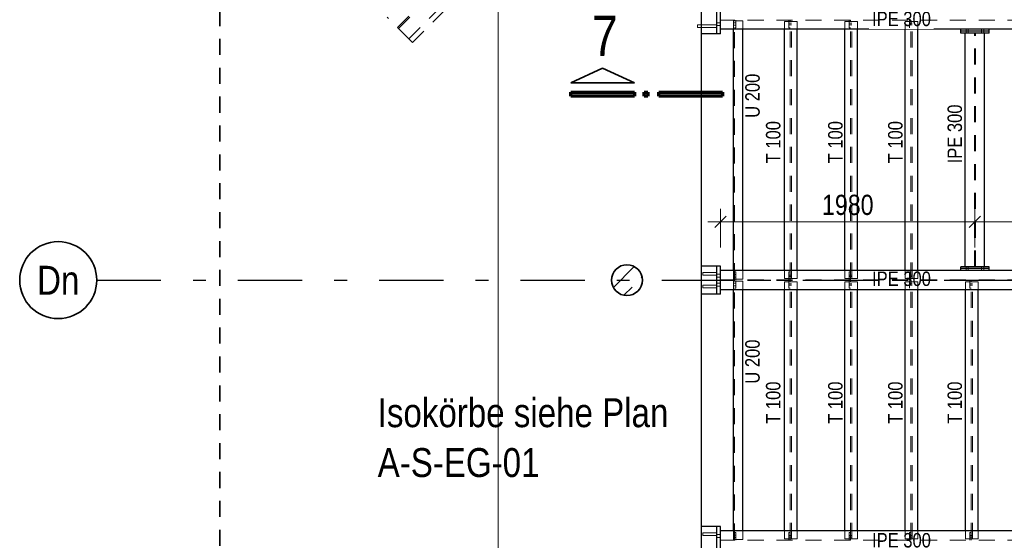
# Model space of a CAD drawing. Header units: millimetres. Extents: x -39 to 84, y 0 to 66.
# Tile 21 of 92: x -25.95 to -18.28, y 28.61 to 32.67. Entities that reach past the tile are written whole.
import ezdxf
from ezdxf.enums import TextEntityAlignment as Align

# ---------------------------------------------------------------- set-up
doc = ezdxf.new("R2010")
doc.units = ezdxf.units.MM
doc.linetypes.add('DASHDOTX2', pattern=[2, 1, -0.5, 0, -0.5])
doc.linetypes.add('HIDDEN', pattern=[0.375, 0.25, -0.125])
for name, color, linetype, lineweight in [('2D-NovaObj-A_Wanddurchbruch', 7, 'Continuous', 20), ('Achsen', 7, 'Continuous', 20), ('Schraffuren', 7, 'Continuous', 20)]:
    doc.layers.add(name, color=color, linetype=linetype, lineweight=lineweight)
doc.styles.add('Arial Narrow', font='ARIALN.TTF')
doc.dimstyles.new('Arch_Strakon_dimstyle', dxfattribs={"dimtxt": 15.75, "dimasz": 1, "dimexe": 1.25, "dimexo": 0.0625, "dimgap": 1, "dimtad": 0, "dimdec": 5, "dimzin": 12, "dimdsep": 46, "dimtxsty": 'Arial Narrow', "dimblk": 'Arrowhead_Tick', "dimsah": 1, "dimcen": 0, "dimse1": 1, "dimse2": 1, "dimclrd": 6, "dimclrt": 2, "dimazin": 0, "dimtfac": 1, "dimtdec": 4, "dimtmove": 0, "dimatfit": 3, "dimldrblk": 'NONE', "dimfxl": 1, "dimtvp": 1, "dimtolj": 1, "dimtzin": 0, "dimlwd": 13, "dimarcsym": 2})

# ---------------------------------------------------------------- blocks, each defined once
blk = doc.blocks.new('Arrowhead_Tick')
at = {"color": 0, "linetype": 'Continuous', "lineweight": -2}
for p, q in [((0, 20), (0, -10)), ((-1, 0), (0, 0)), ((10, 0), (0, 0))]:
    blk.add_line(p, q, dxfattribs=at)
at = {"color": 2, "linetype": 'Continuous', "lineweight": 35}
blk.add_line((4.42, 4.42), (-4.42, -4.42), dxfattribs=at)
blk = doc.blocks.new('*D82')
at = {"layer": '2D-NovaObj-A_Wanddurchbruch', "color": 6, "linetype": 'Continuous', "lineweight": 13}
blk.add_line((-20.4774, 31.0911), (-18.5174, 31.0911), dxfattribs=at)
at = {"layer": 'Defpoints', "color": 0}
for p in [(-18.5074, 32.7559), (-20.4874, 32.5559), (-18.5074, 31.0911)]:
    blk.add_point(p, dxfattribs=at)
at = {"layer": '2D-NovaObj-A_Wanddurchbruch', "color": 6, "lineweight": 13, "xscale": 0.01, "yscale": 0.01, "zscale": 0.01}
blk.add_blockref('Arrowhead_Tick', (-18.5074, 31.0911), dxfattribs=at)
at = {"layer": '2D-NovaObj-A_Wanddurchbruch', "color": 6, "lineweight": 13, "xscale": 0.01, "yscale": 0.01, "zscale": 0.01, "rotation": 180}
blk.add_blockref('Arrowhead_Tick', (-20.4874, 31.0911), dxfattribs=at)
at = {"layer": '2D-NovaObj-A_Wanddurchbruch', "color": 2, "lineweight": 35, "insert": (-19.4974, 31.2215), "char_height": 0.1575, "attachment_point": 5, "style": 'Arial Narrow'}
blk.add_mtext('\\A1;1980', dxfattribs=at)
blk = doc.blocks.new('_None')
blk = doc.blocks.new('*D83')
at = {"layer": '2D-NovaObj-A_Wanddurchbruch', "color": 6, "linetype": 'Continuous', "lineweight": 13}
blk.add_line((-18.4974, 31.0911), (-16.6074, 31.0911), dxfattribs=at)
at = {"layer": 'Defpoints', "color": 0}
for p in [(-16.5974, 32.8707), (-18.5074, 32.7559), (-16.5974, 31.0911)]:
    blk.add_point(p, dxfattribs=at)
at = {"layer": '2D-NovaObj-A_Wanddurchbruch', "color": 6, "lineweight": 13, "xscale": 0.01, "yscale": 0.01, "zscale": 0.01}
blk.add_blockref('Arrowhead_Tick', (-16.5974, 31.0911), dxfattribs=at)
at = {"layer": '2D-NovaObj-A_Wanddurchbruch', "color": 6, "lineweight": 13, "xscale": 0.01, "yscale": 0.01, "zscale": 0.01, "rotation": 180}
blk.add_blockref('Arrowhead_Tick', (-18.5074, 31.0911), dxfattribs=at)
at = {"layer": '2D-NovaObj-A_Wanddurchbruch', "color": 2, "lineweight": 35, "insert": (-17.5524, 31.2215), "char_height": 0.1575, "attachment_point": 5, "style": 'Arial Narrow'}
blk.add_mtext('\\A1;1910', dxfattribs=at)

msp = doc.modelspace()

# ---------------------------------------------------------------- hatches: boundary and pattern name
at = {"layer": 'Schraffuren', "lineweight": 13}
h = msp.add_hatch(dxfattribs=at)
h.set_pattern_fill('bB', color=6, scale=0.01, angle=45, style=0, pattern_type=2)
h.set_pattern_definition([(45, (0, 0), (-0.1414214, 0.1414214), [0.15, -0.1]), (45, (-0.07071, 0.07071), (-0.1414214, 0.1414214), [])])
h.paths.add_polyline_path([(-21.0970078, 30.6358939), (-21.0970476, 30.6389836), (-21.0971669, 30.6420713), (-21.0973657, 30.6451549), (-21.0976438, 30.6482324), (-21.0980011, 30.6513017), (-21.0984373, 30.6543607), (-21.098952, 30.6574076), (-21.0995451, 30.6604401), (-21.1002161, 30.6634564), (-21.1009645, 30.6664544), (-21.1017898, 30.6694321), (-21.1026916, 30.6723877), (-21.1036691, 30.675319), (-21.1047218, 30.6782241), (-21.1058489, 30.6811012), (-21.1070498, 30.6839483), (-21.1083235, 30.6867636), (-21.1096694, 30.6895451), (-21.1110863, 30.6922911), (-21.1125736, 30.6949996), (-21.11413, 30.697669), (-21.1157547, 30.7002974), (-21.1174466, 30.7028831), (-21.1192044, 30.7054244), (-21.1210271, 30.7079196), (-21.1229134, 30.710367), (-21.1248621, 30.7127651), (-21.126872, 30.7151121), (-21.1289416, 30.7174067), (-21.1310695, 30.7196472), (-21.1332545, 30.7218321), (-21.135495, 30.7239601), (-21.1377895, 30.7260297), (-21.1401366, 30.7280395), (-21.1425347, 30.7299882), (-21.1449821, 30.7318746), (-21.1474773, 30.7336973), (-21.1500186, 30.7354551), (-21.1526043, 30.7371469), (-21.1552327, 30.7387716), (-21.157902, 30.7403281), (-21.1606106, 30.7418153), (-21.1633565, 30.7432323), (-21.1661381, 30.7445781), (-21.1689533, 30.7458519), (-21.1718005, 30.7470527), (-21.1746776, 30.7481799), (-21.1775827, 30.7492326), (-21.180514, 30.7502101), (-21.1834695, 30.7511119), (-21.1864473, 30.7519372), (-21.1894453, 30.7526856), (-21.1924616, 30.7533566), (-21.1954941, 30.7539496), (-21.1985409, 30.7544644), (-21.2016, 30.7549006), (-21.2046693, 30.7552579), (-21.2077467, 30.755536), (-21.2108304, 30.7557348), (-21.2139181, 30.7558541), (-21.2170078, 30.7558939), (-21.2200976, 30.7558541), (-21.2231853, 30.7557348), (-21.2262689, 30.755536), (-21.2293463, 30.7552579), (-21.2324156, 30.7549006), (-21.2354747, 30.7544644), (-21.2385215, 30.7539496), (-21.2415541, 30.7533566), (-21.2445703, 30.7526856), (-21.2475683, 30.7519372), (-21.2505461, 30.7511119), (-21.2535016, 30.7502101), (-21.2564329, 30.7492326), (-21.2593381, 30.7481799), (-21.2622152, 30.7470527), (-21.2650623, 30.7458519), (-21.2678775, 30.7445781), (-21.2706591, 30.7432323), (-21.273405, 30.7418153), (-21.2761136, 30.7403281), (-21.2787829, 30.7387716), (-21.2814113, 30.7371469), (-21.283997, 30.7354551), (-21.2865383, 30.7336973), (-21.2890335, 30.7318746), (-21.2914809, 30.7299882), (-21.293879, 30.7280395), (-21.2962261, 30.7260297), (-21.2985206, 30.7239601), (-21.3007611, 30.7218321), (-21.3029461, 30.7196472), (-21.305074, 30.7174067), (-21.3071436, 30.7151121), (-21.3091535, 30.7127651), (-21.3111022, 30.710367), (-21.3129885, 30.7079196), (-21.3148112, 30.7054244), (-21.316569, 30.7028831), (-21.3182609, 30.7002974), (-21.3198856, 30.697669), (-21.321442, 30.6949996), (-21.3229293, 30.6922911), (-21.3243463, 30.6895451), (-21.3256921, 30.6867636), (-21.3269658, 30.6839483), (-21.3281667, 30.6811012), (-21.3292938, 30.6782241), (-21.3303465, 30.675319), (-21.331324, 30.6723877), (-21.3322258, 30.6694321), (-21.3330511, 30.6664544), (-21.3337995, 30.6634564), (-21.3344705, 30.6604401), (-21.3350636, 30.6574076), (-21.3355784, 30.6543607), (-21.3360145, 30.6513017), (-21.3363718, 30.6482324), (-21.3366499, 30.6451549), (-21.3368487, 30.6420713), (-21.336968, 30.6389836), (-21.3370078, 30.6358939), (-21.336968, 30.6328041), (-21.3368487, 30.6297164), (-21.3366499, 30.6266328), (-21.3363718, 30.6235554), (-21.3360145, 30.6204861), (-21.3355784, 30.617427), (-21.3350636, 30.6143802), (-21.3344705, 30.6113476), (-21.3337995, 30.6083313), (-21.3330511, 30.6053333), (-21.3322258, 30.6023556), (-21.331324, 30.5994001), (-21.3303465, 30.5964688), (-21.3292938, 30.5935636), (-21.3281667, 30.5906865), (-21.3269658, 30.5878394), (-21.3256921, 30.5850241), (-21.3243463, 30.5822426), (-21.3229293, 30.5794967), (-21.321442, 30.5767881), (-21.3198856, 30.5741187), (-21.3182609, 30.5714903), (-21.316569, 30.5689046), (-21.3148112, 30.5663633), (-21.3129885, 30.5638682), (-21.3111022, 30.5614207), (-21.3091535, 30.5590227), (-21.3071436, 30.5566756), (-21.305074, 30.5543811), (-21.3029461, 30.5521406), (-21.3007611, 30.5499556), (-21.2985206, 30.5478276), (-21.2962261, 30.545758), (-21.293879, 30.5437482), (-21.2914809, 30.5417995), (-21.2890335, 30.5399132), (-21.2865383, 30.5380905), (-21.283997, 30.5363326), (-21.2814113, 30.5346408), (-21.2787829, 30.5330161), (-21.2761136, 30.5314596), (-21.273405, 30.5299724), (-21.2706591, 30.5285554), (-21.2678775, 30.5272096), (-21.2650623, 30.5259358), (-21.2622152, 30.524735), (-21.2593381, 30.5236079), (-21.2564329, 30.5225552), (-21.2535016, 30.5215776), (-21.2505461, 30.5206759), (-21.2475683, 30.5198505), (-21.2445703, 30.5191021), (-21.2415541, 30.5184312), (-21.2385215, 30.5178381), (-21.2354747, 30.5173233), (-21.2324156, 30.5168872), (-21.2293463, 30.5165299), (-21.2262689, 30.5162518), (-21.2231853, 30.516053), (-21.2200976, 30.5159337), (-21.2170078, 30.5158939), (-21.2139181, 30.5159337), (-21.2108304, 30.516053), (-21.2077467, 30.5162518), (-21.2046693, 30.5165299), (-21.2016, 30.5168872), (-21.1985409, 30.5173233), (-21.1954941, 30.5178381), (-21.1924616, 30.5184312), (-21.1894453, 30.5191021), (-21.1864473, 30.5198505), (-21.1834695, 30.5206759), (-21.180514, 30.5215776), (-21.1775827, 30.5225552), (-21.1746776, 30.5236079), (-21.1718005, 30.524735), (-21.1689533, 30.5259358), (-21.1661381, 30.5272096), (-21.1633565, 30.5285554), (-21.1606106, 30.5299724), (-21.157902, 30.5314596), (-21.1552327, 30.5330161), (-21.1526043, 30.5346408), (-21.1500186, 30.5363326), (-21.1474773, 30.5380905), (-21.1449821, 30.5399132), (-21.1425347, 30.5417995), (-21.1401366, 30.5437482), (-21.1377895, 30.545758), (-21.135495, 30.5478276), (-21.1332545, 30.5499556), (-21.1310695, 30.5521406), (-21.1289416, 30.5543811), (-21.126872, 30.5566756), (-21.1248621, 30.5590227), (-21.1229134, 30.5614207), (-21.1210271, 30.5638682), (-21.1192044, 30.5663633), (-21.1174466, 30.5689046), (-21.1157547, 30.5714903), (-21.11413, 30.5741187), (-21.1125736, 30.5767881), (-21.1110863, 30.5794967), (-21.1096694, 30.5822426), (-21.1083235, 30.5850241), (-21.1070498, 30.5878394), (-21.1058489, 30.5906865), (-21.1047218, 30.5935636), (-21.1036691, 30.5964688), (-21.1026916, 30.5994001), (-21.1017898, 30.6023556), (-21.1009645, 30.6053333), (-21.1002161, 30.6083313), (-21.0995451, 30.6113476), (-21.098952, 30.6143802), (-21.0984373, 30.617427), (-21.0980011, 30.6204861), (-21.0976438, 30.6235554), (-21.0973657, 30.6266328), (-21.0971669, 30.6297164), (-21.0970476, 30.6328041)])

# ---------------------------------------------------------------- linework, layer by layer
at = {"color": 2, "linetype": 'HIDDEN', "lineweight": 35, "ltscale": 0.5}
msp.add_line((-24.3870486, 23.6159084), (-24.3870486, 37.1707536), dxfattribs=at)
at = {"color": 6, "linetype": 'HIDDEN', "lineweight": 13, "ltscale": 0.5}
for p, q in [((-20.5170713, 32.5558999), (-20.5170713, 32.7758999)), ((-22.9158964, 32.5162457), (-23.085602, 32.6859514)), ((-20.6670991, 32.6048643), (-20.667099, 32.6056596)), ((-20.6670976, 32.625069), (-20.6670975, 32.6258643)), ((-20.667092, 32.6079323), (-20.6670919, 32.6113365)), ((-20.6670918, 32.6193921), (-20.6670918, 32.6227963)), ((-20.667091, 32.6193729), (-20.667091, 32.6227816)), ((-20.667091, 32.6153539), (-20.667091, 32.6193729)), ((-20.667091, 32.6113365), (-20.667091, 32.6153539)), ((-20.667091, 32.6079471), (-20.667091, 32.6113365)), ((-20.6370713, 32.6048642), (-20.6670909, 32.6048643)), ((-20.6370713, 32.6258642), (-20.6670908, 32.6258643)), ((-20.6670908, 32.6079323), (-20.6670908, 32.6056596)), ((-20.6670903, 32.625069), (-20.6670904, 32.6227963)), ((-20.6670887, 32.6250611), (-20.6670887, 32.6227816)), ((-20.6670885, 32.6079471), (-20.6670884, 32.6056676)), ((-20.6670841, 32.6258643), (-20.667084, 32.6250611)), ((-20.6670828, 32.6056676), (-20.6670827, 32.6048643)), ((-20.5170713, 32.6258636), (-20.6370713, 32.6258642)), ((-20.5170713, 32.6048636), (-20.6370713, 32.6048642)), ((-20.4873713, 32.6423999), (-20.5173713, 32.6424001)), ((-20.4873713, 32.6423999), (-20.5173713, 32.6424001)), ((-20.4873713, 32.6193999), (-20.5173713, 32.6194001)), ((-20.4873713, 32.6193999), (-20.5173713, 32.6194001)), ((-20.3885657, 32.5908999), (-20.3885657, 32.6573499)), ((-20.3135649, 32.6573499), (-20.3885649, 32.6573499)), ((-20.3800649, 32.6418499), (-20.3885649, 32.6418499)), ((-20.3800649, 32.6228499), (-20.3885649, 32.6228499)), ((-20.3800657, 32.6573499), (-20.3800657, 32.6623499)), ((-20.3800657, 30.6444499), (-20.3800657, 32.6573499)), ((-20.3700657, 32.6023499), (-20.3800657, 32.6023499)), ((-20.3700657, 32.6418499), (-20.3800649, 32.6418499)), ((-20.3700657, 32.6228499), (-20.3800649, 32.6228499)), ((-20.3700657, 32.6023499), (-20.3700657, 32.6623499)), ((-20.3135657, 32.5908999), (-20.3135657, 32.6573499)), ((-19.9910657, 32.5908999), (-19.9910657, 32.6523499)), ((-19.8910657, 32.6523499), (-19.9910657, 32.6523499)), ((-19.9565657, 32.6023499), (-19.9565657, 32.6623499)), ((-19.9465657, 32.6383257), (-19.9565657, 32.6383257)), ((-19.9465657, 32.6258609), (-19.9565657, 32.625861)), ((-19.9465657, 32.6023499), (-19.9565657, 32.6023499)), ((-19.9465657, 32.6523499), (-19.9465657, 32.6623499)), ((-19.9465657, 30.6494499), (-19.9465657, 32.6523499)), ((-19.9355657, 32.6383258), (-19.9465657, 32.6383257)), ((-19.9355657, 32.6258609), (-19.9465657, 32.6258609)), ((-19.9355657, 30.6494499), (-19.9355657, 32.6523499)), ((-19.8910657, 32.5908999), (-19.8910657, 32.6523499)), ((-19.5210657, 32.5908999), (-19.5210657, 32.6523499)), ((-19.4210657, 32.6523499), (-19.5210657, 32.6523499)), ((-19.4865657, 32.6023499), (-19.4865657, 32.6623499)), ((-19.4765657, 32.6383279), (-19.4865657, 32.6383279)), ((-19.4765657, 32.6258587), (-19.4865657, 32.6258588)), ((-19.4765657, 32.6023499), (-19.4865657, 32.6023499)), ((-19.4765657, 32.6523499), (-19.4765657, 32.6623499)), ((-19.4765657, 30.6494499), (-19.4765657, 32.6523499)), ((-19.4655657, 32.638328), (-19.4765657, 32.6383279)), ((-19.4655657, 32.6258587), (-19.4765657, 32.6258587)), ((-19.4655657, 30.6494499), (-19.4655657, 32.6523499)), ((-19.4210657, 32.5908999), (-19.4210657, 32.6523499)), ((-19.0065657, 32.6023499), (-19.0165657, 32.6023499)), ((-18.5758713, 32.5758999), (-18.5758713, 32.5908999)), ((-18.5588713, 32.5758999), (-18.5588713, 32.5908999)), ((-18.4558713, 32.5758999), (-18.4558713, 32.5908999)), ((-18.4388713, 32.5758999), (-18.4388713, 32.5908999)), ((-22.8879122, 32.4882615), (-22.9158964, 32.5162457)), ((-18.5758713, 32.5608999), (-18.5758713, 32.5758999)), ((-18.5588713, 32.5608999), (-18.5588713, 32.5758999)), ((-18.5109213, 30.7408999), (-18.5109213, 32.5608999)), ((-18.5038213, 30.7408999), (-18.5038213, 32.5608999)), ((-18.4558713, 32.5608999), (-18.4558713, 32.5758999)), ((-18.4388713, 32.5608999), (-18.4388713, 32.5758999)), ((-20.6271346, 30.6893728), (-20.6271346, 30.6927815)), ((-20.6271346, 30.6853539), (-20.6271346, 30.6893728)), ((-20.6271345, 30.6813365), (-20.6271346, 30.6853539)), ((-20.6271345, 30.677947), (-20.6271345, 30.6813365)), ((-20.6270918, 30.6748643), (-20.6270918, 30.6756596)), ((-20.6270906, 30.6779323), (-20.6270906, 30.6813365)), ((-20.6270905, 30.6893921), (-20.6270904, 30.6927962)), ((-20.6270904, 30.695069), (-20.6270903, 30.6958643)), ((-20.5170713, 30.6748638), (-20.6270904, 30.6748643)), ((-20.5170713, 30.6958637), (-20.6270903, 30.6958643)), ((-20.6270903, 30.6958643), (-20.6270902, 30.695061)), ((-20.6270902, 30.695061), (-20.6270902, 30.6927815)), ((-20.62709, 30.677947), (-20.62709, 30.6756675)), ((-20.627089, 30.6756675), (-20.627089, 30.6748643)), ((-20.6268365, 30.6779323), (-20.6268366, 30.6756595)), ((-20.6268361, 30.695069), (-20.6268361, 30.6927962)), ((-20.4873713, 30.6823999), (-20.5173713, 30.6824001)), ((-20.4873713, 30.6823999), (-20.5173713, 30.6824001)), ((-20.5170713, 30.5258999), (-20.5170713, 30.7458999)), ((-20.3885657, 30.6444499), (-20.3885657, 30.7108999)), ((-20.3800649, 30.6789499), (-20.3885649, 30.6789499)), ((-20.3700657, 30.6994499), (-20.3800657, 30.6994499)), ((-20.3700657, 30.6789499), (-20.3800649, 30.6789499)), ((-20.3700657, 30.6394499), (-20.3700657, 30.6994499)), ((-20.3135657, 30.6444499), (-20.3135657, 30.7108999)), ((-19.9910657, 30.6494499), (-19.9910657, 30.7108999)), ((-19.9565657, 30.6394499), (-19.9565657, 30.6994499)), ((-19.9465657, 30.6994499), (-19.9565657, 30.6994499)), ((-19.9465657, 30.6754499), (-19.9565657, 30.6754499)), ((-19.9355657, 30.6754498), (-19.9465657, 30.6754499)), ((-19.8910657, 30.6494499), (-19.8910657, 30.7108999)), ((-19.5210657, 30.6494499), (-19.5210657, 30.7108999)), ((-19.4865657, 30.6394499), (-19.4865657, 30.6994499)), ((-19.4765657, 30.6994499), (-19.4865657, 30.6994499)), ((-19.4765657, 30.6754477), (-19.4865657, 30.6754477)), ((-19.4655657, 30.6754476), (-19.4765657, 30.6754477)), ((-19.4210657, 30.6494499), (-19.4210657, 30.7108999)), ((-18.5758713, 30.7258999), (-18.5758713, 30.7408999)), ((-18.5758713, 30.7108999), (-18.5758713, 30.7258999)), ((-18.5588713, 30.7258999), (-18.5588713, 30.7408999)), ((-18.5588713, 30.7108999), (-18.5588713, 30.7258999)), ((-18.4558713, 30.7258999), (-18.4558713, 30.7408999)), ((-18.4558713, 30.7108999), (-18.4558713, 30.7258999)), ((-18.4388713, 30.7258999), (-18.4388713, 30.7408999)), ((-18.4388713, 30.7108999), (-18.4388713, 30.7258999)), ((-20.6270976, 30.595069), (-20.6270975, 30.5958643)), ((-20.5170713, 30.5958638), (-20.6270908, 30.5958643)), ((-20.6270887, 30.5950611), (-20.6270887, 30.5927816)), ((-20.6270841, 30.5958643), (-20.627084, 30.5950611)), ((-20.6268386, 30.595069), (-20.6268386, 30.5927963)), ((-20.4873713, 30.6593999), (-20.5173713, 30.6594001)), ((-20.4873713, 30.6593999), (-20.5173713, 30.6594001)), ((-20.4873713, 30.6123999), (-20.5173713, 30.6124001)), ((-20.4873713, 30.6123999), (-20.5173713, 30.6124001)), ((-20.3885657, 30.5608999), (-20.3885657, 30.6273499)), ((-20.3800649, 30.6599499), (-20.3885649, 30.6599499)), ((-20.3135649, 30.6444499), (-20.3885649, 30.6444499)), ((-20.3135649, 30.6273499), (-20.3885649, 30.6273499)), ((-20.3800649, 30.6118499), (-20.3885649, 30.6118499)), ((-20.3800657, 30.6394499), (-20.3800657, 30.6444499)), ((-20.3800657, 30.6273499), (-20.3800657, 30.6323499)), ((-20.3800657, 28.6144499), (-20.3800657, 30.6273499)), ((-20.3700657, 30.6599499), (-20.3800649, 30.6599499)), ((-20.3700657, 30.6118499), (-20.3800649, 30.6118499)), ((-20.3700657, 30.5723499), (-20.3700657, 30.6323499)), ((-20.3135657, 30.5608999), (-20.3135657, 30.6273499)), ((-19.8910657, 30.6494499), (-19.9910657, 30.6494499)), ((-19.9910657, 30.5608999), (-19.9910657, 30.6223499)), ((-19.8910657, 30.6223499), (-19.9910657, 30.6223499)), ((-19.9465657, 30.6634499), (-19.9565657, 30.6634499)), ((-19.9565657, 30.5723499), (-19.9565657, 30.6323499)), ((-19.9465657, 30.6083257), (-19.9565657, 30.6083257)), ((-19.9465657, 30.5958611), (-19.9565657, 30.5958612)), ((-19.9355657, 30.6634498), (-19.9465657, 30.6634499)), ((-19.9465657, 30.6394499), (-19.9465657, 30.6494499)), ((-19.9465657, 30.6223499), (-19.9465657, 30.6323499)), ((-19.9465657, 28.6194499), (-19.9465657, 30.6223499)), ((-19.9355657, 30.6083258), (-19.9465657, 30.6083257)), ((-19.9355657, 30.5958611), (-19.9465657, 30.5958611)), ((-19.9355657, 28.6194499), (-19.9355657, 30.6223499)), ((-19.8910657, 30.5608999), (-19.8910657, 30.6223499)), ((-19.4210657, 30.6494499), (-19.5210657, 30.6494499)), ((-19.5210657, 30.5608999), (-19.5210657, 30.6223499)), ((-19.4210657, 30.6223499), (-19.5210657, 30.6223499)), ((-19.4765657, 30.6634477), (-19.4865657, 30.6634477)), ((-19.4865657, 30.5723499), (-19.4865657, 30.6323499)), ((-19.4765657, 30.6083279), (-19.4865657, 30.6083279)), ((-19.4765657, 30.5958589), (-19.4865657, 30.595859)), ((-19.4655657, 30.6634476), (-19.4765657, 30.6634477)), ((-19.4765657, 30.6394499), (-19.4765657, 30.6494499)), ((-19.4765657, 30.6223499), (-19.4765657, 30.6323499)), ((-19.4765657, 28.6194499), (-19.4765657, 30.6223499)), ((-19.4655657, 30.608328), (-19.4765657, 30.6083279)), ((-19.4655657, 30.5958589), (-19.4765657, 30.5958589)), ((-19.4655657, 28.6194499), (-19.4655657, 30.6223499)), ((-19.4210657, 30.5608999), (-19.4210657, 30.6223499)), ((-18.5810657, 30.5608999), (-18.5810657, 30.6223499)), ((-18.4810657, 30.6223499), (-18.5810657, 30.6223499)), ((-18.5465657, 30.5723499), (-18.5465657, 30.6323499)), ((-18.5365657, 30.6083323), (-18.5465657, 30.6083323)), ((-18.5365657, 30.5958545), (-18.5465657, 30.5958546)), ((-18.5365657, 30.6223499), (-18.5365657, 30.6323499)), ((-18.5365657, 28.6194499), (-18.5365657, 30.6223499)), ((-18.5255657, 30.6083324), (-18.5365657, 30.6083323)), ((-18.5255657, 30.5958545), (-18.5365657, 30.5958545)), ((-18.5255657, 28.6194499), (-18.5255657, 30.6223499)), ((-18.4810657, 30.5608999), (-18.4810657, 30.6223499)), ((-20.6271341, 30.5893729), (-20.6271342, 30.5927816)), ((-20.6271341, 30.5853539), (-20.6271341, 30.5893729)), ((-20.6271341, 30.5813365), (-20.6271341, 30.5853539)), ((-20.6271341, 30.5779471), (-20.6271341, 30.5813365)), ((-20.6270991, 30.5748643), (-20.627099, 30.5756596)), ((-20.627092, 30.5779323), (-20.6270919, 30.5813365)), ((-20.6270918, 30.5893921), (-20.6270918, 30.5927963)), ((-20.5170713, 30.5748638), (-20.6270909, 30.5748643)), ((-20.6270885, 30.5779471), (-20.6270884, 30.5756676)), ((-20.6270828, 30.5756676), (-20.6270827, 30.5748643)), ((-20.626839, 30.5779323), (-20.6268391, 30.5756596)), ((-20.4873713, 30.5893999), (-20.5173713, 30.5894001)), ((-20.4873713, 30.5893999), (-20.5173713, 30.5894001)), ((-20.3800649, 30.5928499), (-20.3885649, 30.5928499)), ((-20.3700657, 30.5723499), (-20.3800657, 30.5723499)), ((-20.3700657, 30.5928499), (-20.3800649, 30.5928499)), ((-19.9465657, 30.5723499), (-19.9565657, 30.5723499)), ((-19.4765657, 30.5723499), (-19.4865657, 30.5723499)), ((-19.0065657, 30.5723499), (-19.0165657, 30.5723499)), ((-18.5365657, 30.5723499), (-18.5465657, 30.5723499)), ((-20.5170713, 28.4958999), (-20.5170713, 28.7158999)), ((-20.3885657, 28.6144499), (-20.3885657, 28.6808999)), ((-20.3135657, 28.6144499), (-20.3135657, 28.6808999)), ((-19.9910657, 28.6194499), (-19.9910657, 28.6808999)), ((-19.8910657, 28.6194499), (-19.8910657, 28.6808999)), ((-19.5210657, 28.6194499), (-19.5210657, 28.6808999)), ((-19.4210657, 28.6194499), (-19.4210657, 28.6808999)), ((-18.5810657, 28.6194499), (-18.5810657, 28.6808999)), ((-18.4810657, 28.6194499), (-18.4810657, 28.6808999)), ((-20.6271259, 28.6593728), (-20.627126, 28.6627815)), ((-20.6271259, 28.6553539), (-20.6271259, 28.6593728)), ((-20.6271259, 28.6513365), (-20.6271259, 28.6553539)), ((-20.6271259, 28.647947), (-20.6271259, 28.6513365)), ((-20.6271184, 28.6479323), (-20.6271183, 28.6513365)), ((-20.6271182, 28.6593921), (-20.6271182, 28.6627962)), ((-20.6270918, 28.6448643), (-20.6270918, 28.6456596)), ((-20.6270904, 28.665069), (-20.6270903, 28.6658643)), ((-20.5170713, 28.6448638), (-20.6270904, 28.6448643)), ((-20.5170713, 28.6658637), (-20.6270903, 28.6658643)), ((-20.6270903, 28.6658643), (-20.6270902, 28.665061)), ((-20.627089, 28.6456675), (-20.627089, 28.6448643)), ((-20.6270591, 28.665061), (-20.6270591, 28.6627815)), ((-20.6270589, 28.647947), (-20.6270588, 28.6456675)), ((-20.6268869, 28.6479323), (-20.6268869, 28.6456595)), ((-20.6268864, 28.665069), (-20.6268865, 28.6627962)), ((-20.4873713, 28.6523999), (-20.5173713, 28.6524001)), ((-20.4873713, 28.6523999), (-20.5173713, 28.6524001)), ((-20.4873713, 28.6293999), (-20.5173713, 28.6294001)), ((-20.4873713, 28.6293999), (-20.5173713, 28.6294001)), ((-20.3800649, 28.6489499), (-20.3885649, 28.6489499)), ((-20.3800649, 28.6299499), (-20.3885649, 28.6299499)), ((-20.3135649, 28.6144499), (-20.3885649, 28.6144499)), ((-20.3700657, 28.6694499), (-20.3800657, 28.6694499)), ((-20.3800657, 28.6094499), (-20.3800657, 28.6144499)), ((-20.3700657, 28.6489499), (-20.3800649, 28.6489499)), ((-20.3700657, 28.6299499), (-20.3800649, 28.6299499)), ((-20.3700657, 28.6094499), (-20.3700657, 28.6694499)), ((-19.8910657, 28.6194499), (-19.9910657, 28.6194499)), ((-19.9565657, 28.6094499), (-19.9565657, 28.6694499)), ((-19.9465657, 28.6694499), (-19.9565657, 28.6694499)), ((-19.9465657, 28.6454499), (-19.9565657, 28.6454499)), ((-19.9465657, 28.6334499), (-19.9565657, 28.6334499)), ((-19.9355657, 28.6454498), (-19.9465657, 28.6454499)), ((-19.9355657, 28.6334498), (-19.9465657, 28.6334499)), ((-19.9465657, 28.6094499), (-19.9465657, 28.6194499)), ((-19.4210657, 28.6194499), (-19.5210657, 28.6194499)), ((-19.4865657, 28.6094499), (-19.4865657, 28.6694499)), ((-19.4765657, 28.6694499), (-19.4865657, 28.6694499)), ((-19.4765657, 28.6454477), (-19.4865657, 28.6454477)), ((-19.4765657, 28.6334477), (-19.4865657, 28.6334477)), ((-19.4655657, 28.6454476), (-19.4765657, 28.6454477)), ((-19.4655657, 28.6334476), (-19.4765657, 28.6334477)), ((-19.4765657, 28.6094499), (-19.4765657, 28.6194499)), ((-18.4810657, 28.6194499), (-18.5810657, 28.6194499)), ((-18.5465657, 28.6094499), (-18.5465657, 28.6694499)), ((-18.5365657, 28.6694499), (-18.5465657, 28.6694499)), ((-18.5365657, 28.6454433), (-18.5465657, 28.6454433)), ((-18.5365657, 28.6334433), (-18.5465657, 28.6334433)), ((-18.5255657, 28.6454432), (-18.5365657, 28.6454433)), ((-18.5255657, 28.6334432), (-18.5365657, 28.6334433)), ((-18.5365657, 28.6094499), (-18.5365657, 28.6194499))]:
    msp.add_line(p, q, dxfattribs=at)
at = {"color": 3, "linetype": 'Continuous', "lineweight": 25}
for p, q in [((-20.4873713, 32.5908999), (-20.4873713, 32.7408999)), ((-18.3973713, 32.5908999), (-18.6173713, 32.5908999)), ((-18.3973713, 32.5758999), (-18.6173713, 32.5758999)), ((-18.4323713, 32.5608999), (-18.5823713, 32.5608999)), ((-20.4873713, 30.5608999), (-20.4873713, 30.7108999)), ((-18.3973713, 30.7258999), (-18.6173713, 30.7258999)), ((-18.3973713, 30.7108999), (-18.6173713, 30.7108999)), ((-18.4323713, 30.7408999), (-18.5823713, 30.7408999)), ((-20.4873713, 28.5308999), (-20.4873713, 28.6808999))]:
    msp.add_line(p, q, dxfattribs=at)
at = {"color": 2, "linetype": 'Continuous', "lineweight": 35}
msp.add_circle((-21.2170078, 30.6358939), 0.12, dxfattribs=at)
at = {"layer": 'Achsen', "color": 3, "linetype": 'Continuous', "lineweight": 25}
for p, q in [((-20.6370713, 24.865924), (-20.6370713, 35.2759035)), ((-20.5173713, 32.5558999), (-20.5173713, 32.7758999)), ((-20.4873713, 32.5558999), (-20.4873713, 32.5908999)), ((-18.6173713, 32.5908999), (-20.4873713, 32.5908999)), ((-20.3885657, 30.7108999), (-20.3885657, 32.5908999)), ((-20.3135657, 30.7108999), (-20.3135657, 32.5908999)), ((-19.9910657, 30.7108999), (-19.9910657, 32.5908999)), ((-19.8910657, 30.7108999), (-19.8910657, 32.5908999)), ((-19.5210657, 30.7108999), (-19.5210657, 32.5908999)), ((-19.4210657, 30.7108999), (-19.4210657, 32.5908999)), ((-18.6173713, 32.5758999), (-18.6173713, 32.5908999)), ((-18.3973713, 32.5758999), (-18.3973713, 32.5908999)), ((-16.7773713, 32.5908999), (-18.3973713, 32.5908999)), ((-20.5173713, 32.5558999), (-20.6370713, 32.5558999)), ((-20.4873713, 32.5558999), (-20.5173713, 32.5558999)), ((-18.6173713, 32.5608999), (-18.6173713, 32.5758999)), ((-18.5823713, 32.5608999), (-18.6173713, 32.5608999)), ((-18.5823713, 30.7408999), (-18.5823713, 32.5608999)), ((-18.4323713, 30.7408999), (-18.4323713, 32.5608999)), ((-18.3973713, 32.5608999), (-18.4323713, 32.5608999)), ((-18.3973713, 32.5608999), (-18.3973713, 32.5758999)), ((-20.5173713, 30.7458999), (-20.6370713, 30.7458999)), ((-20.5173713, 30.5258999), (-20.5173713, 30.7458999)), ((-20.4873713, 30.7458999), (-20.5173713, 30.7458999)), ((-20.4873713, 30.7108999), (-20.4873713, 30.7458999)), ((-18.6173713, 30.7258999), (-18.6173713, 30.7408999)), ((-18.5823713, 30.7408999), (-18.6173713, 30.7408999)), ((-18.6173713, 30.7108999), (-18.6173713, 30.7258999)), ((-18.3973713, 30.7408999), (-18.4323713, 30.7408999)), ((-18.3973713, 30.7258999), (-18.3973713, 30.7408999)), ((-18.3973713, 30.7108999), (-18.3973713, 30.7258999)), ((-16.7773713, 30.7108999), (-18.3973713, 30.7108999)), ((-20.5173713, 30.5258999), (-20.6370713, 30.5258999)), ((-20.4873713, 30.5258999), (-20.5173713, 30.5258999)), ((-20.4873713, 30.5258999), (-20.4873713, 30.5608999)), ((-16.7773713, 30.5608999), (-20.4873713, 30.5608999)), ((-20.3885657, 28.6808999), (-20.3885657, 30.5608999)), ((-20.3135657, 28.6808999), (-20.3135657, 30.5608999)), ((-19.9910657, 28.6808999), (-19.9910657, 30.5608999)), ((-19.8910657, 28.6808999), (-19.8910657, 30.5608999)), ((-19.5210657, 28.6808999), (-19.5210657, 30.5608999)), ((-19.4210657, 28.6808999), (-19.4210657, 30.5608999)), ((-18.5810657, 28.6808999), (-18.5810657, 30.5608999)), ((-18.4810657, 28.6808999), (-18.4810657, 30.5608999)), ((-20.5173713, 28.7158999), (-20.6370713, 28.7158999)), ((-20.5173713, 28.4958999), (-20.5173713, 28.7158999)), ((-20.4873713, 28.7158999), (-20.5173713, 28.7158999)), ((-20.4873713, 28.6808999), (-20.4873713, 28.7158999))]:
    msp.add_line(p, q, dxfattribs=at)
at = {"layer": 'Achsen', "color": 2, "linetype": 'Continuous', "lineweight": 35}
for p, q in [((-21.4064851, 32.2871852), (-21.6539769, 32.174686)), ((-21.1589818, 32.174686), (-21.4064851, 32.2871852)), ((-21.6539769, 32.174686), (-21.1589818, 32.174686))]:
    msp.add_line(p, q, dxfattribs=at)
at = {"layer": 'Achsen', "color": 1, "linetype": 'Continuous', "lineweight": 70}
for p, q in [((-21.6539769, 32.0996852), (-21.1589818, 32.0996852)), ((-21.6539769, 32.0696807), (-21.6539769, 32.0996852)), ((-21.1589818, 32.0696807), (-21.6539769, 32.0696807)), ((-21.1589818, 32.0996852), (-21.1589818, 32.0696807)), ((-21.083983, 32.0996852), (-21.0539766, 32.0996852)), ((-21.083983, 32.0696807), (-21.083983, 32.0996852)), ((-21.0539766, 32.0696807), (-21.083983, 32.0696807)), ((-21.0539766, 32.0996852), (-21.0539766, 32.0696807)), ((-20.9690014, 32.0696807), (-20.9690014, 32.0996852)), ((-20.9690014, 32.0996852), (-20.4740063, 32.0996852)), ((-20.4740063, 32.0696807), (-20.9690014, 32.0696807)), ((-20.4740063, 32.0996852), (-20.4740063, 32.0696807))]:
    msp.add_line(p, q, dxfattribs=at)
at = {"layer": 'Achsen', "color": 3, "linetype": 'DASHDOTX2', "lineweight": 25, "ltscale": 0.5}
msp.add_line((-25.3461834, 30.6358917), (-13.9133285, 30.6358917), dxfattribs=at)
at = {"layer": 'Achsen', "color": 2, "linetype": 'Continuous', "lineweight": 35}
msp.add_circle((-25.6461834, 30.6358917), 0.3, dxfattribs=at)
at = {"layer": 'Schraffuren', "color": 5, "linetype": 'Continuous', "lineweight": 18}
msp.add_line((-22.2189572, 27.803627), (-22.2189572, 32.7408999), dxfattribs=at)

# ---------------------------------------------------------------- texts
at = {"color": 3, "lineweight": 25, "style": 'Arial Narrow'}
for s, p in [('U 200', (-20.1834009, 31.9010385)), ('IPE 300', (-18.6081703, 31.5462036)), ('T 100', (-20.0220566, 31.5462036)), ('T 100', (-19.5380234, 31.5462036)), ('T 100', (-19.0709739, 31.5462036)), ('U 200', (-20.1834009, 29.8291027)), ('T 100', (-20.0220566, 29.5162036)), ('T 100', (-19.5380234, 29.5162036)), ('T 100', (-19.0709739, 29.5162036)), ('T 100', (-18.6081703, 29.5162036))]:
    msp.add_text(s, height=0.1125, rotation=90, dxfattribs=at).set_placement(p)
at = {"color": 3, "lineweight": 25, "insert": (-19.3085214, 28.5508703), "char_height": 0.1125, "attachment_point": 7, "line_spacing_factor": 0.9, "style": 'Arial Narrow', "bg_fill": 3, "box_fill_scale": 1.2, "bg_fill_color": 256, "bg_fill_true_color": 13158600, "bg_fill_transparency": 0}
msp.add_mtext('IPE 300', dxfattribs=at)
at = {"layer": 'Achsen', "color": 4, "lineweight": 50, "style": 'Arial Narrow'}
msp.add_text('Dn', height=0.225, dxfattribs=at).set_placement((-25.6461834, 30.6350643), align=Align.MIDDLE_CENTER)
for s, p in [('Isokörbe siehe Plan', (-23.1583724, 29.4901907)), ('A-S-EG-01', (-23.1583724, 29.1018389))]:
    msp.add_text(s, height=0.225, dxfattribs=at).set_placement(p)
at = {"layer": 'Achsen', "color": 1, "lineweight": 70, "insert": (-21.4895065, 32.381575), "char_height": 0.315, "attachment_point": 7, "line_spacing_factor": 0.9, "style": 'Arial Narrow', "bg_fill": 3, "box_fill_scale": 1.2, "bg_fill_color": 256, "bg_fill_true_color": 13158600, "bg_fill_transparency": 0}
msp.add_mtext('7', dxfattribs=at)
at = {"layer": 'Schraffuren', "color": 1, "lineweight": 70, "style": 'Arial Narrow'}
msp.add_text('Schnitt 7 - 7 für Isokörbe', height=0.315, rotation=90, dxfattribs=at).set_placement((-22.4854666, 24.398822))

# ---------------------------------------------------------------- dimensions: what is measured, and where the dimension line sits
at = {"layer": '2D-NovaObj-A_Wanddurchbruch', "lineweight": 35}
for base, p1, p2, text, picture, middle in [((-16.5974184, 31.0910883), (-18.5073713, 32.7558999), (-16.5974184, 32.8707158), '1910', '*D83', (-17.5523948, 31.0910883)), ((-18.5073713, 31.0910883), (-20.4873713, 32.5558999), (-18.5073713, 32.7558999), '1980', '*D82', (-19.4973713, 31.0910883))]:
    dim = msp.add_linear_dim(base=base, p1=p1, p2=p2, text=text, dimstyle='Arch_Strakon_dimstyle', override={"dimscale": 0.01, "dimtxt": 15.75, "dimasz": 1, "dimgap": 5, "dimtad": 1, "dimjust": 0, "dimtih": 0, "dimtoh": 0, "dimdec": 6, "dimdsep": 46, "dimtxsty": 'Arial Narrow', "dimclrd": 6, "dimclrt": 2, "dimtix": 1, "dimtofl": 255, "dimtmove": 0, "dimatfit": 2, "dimfxl": 0, "dimfxlon": 0, "dimtvp": 31.746032, "dimlwd": 13}, dxfattribs=at)
    dim.commit()
    dim.dimension.update_dxf_attribs({"geometry": picture, "text_midpoint": middle, "dimtype": 160})

# ---------------------------------------------------------------- next in the draw order: linework, layer by layer
at = {"color": 6, "linetype": 'HIDDEN', "lineweight": 13, "ltscale": 0.5}
for p, q in [((-23.0042848, 32.6046341), (-20.6670713, 34.9418476)), ((-22.9972137, 32.597563), (-20.6670713, 34.9277054)), ((-22.9158964, 32.5162457), (-20.6670713, 34.7650709)), ((-22.8879122, 32.4882615), (-20.6370713, 34.7391024)), ((-19.0510657, 28.6194499), (-19.0510657, 28.6808999)), ((-18.9510657, 28.6194499), (-18.9510657, 28.6808999)), ((-16.7773713, 28.6094499), (-20.4873713, 28.6094499)), ((-18.9510657, 28.6194499), (-19.0510657, 28.6194499)), ((-19.0165657, 28.6094499), (-19.0165657, 28.6694499)), ((-19.0065657, 28.6694499), (-19.0165657, 28.6694499)), ((-19.0065657, 28.6454455), (-19.0165657, 28.6454455)), ((-19.0065657, 28.6334455), (-19.0165657, 28.6334455)), ((-18.9955657, 28.6454454), (-19.0065657, 28.6454455)), ((-18.9955657, 28.6334454), (-19.0065657, 28.6334455)), ((-19.0065657, 28.6094499), (-19.0065657, 28.6194499))]:
    msp.add_line(p, q, dxfattribs=at)
at = {"layer": 'Achsen', "color": 3, "linetype": 'Continuous', "lineweight": 25}
for p, q in [((-19.0510657, 28.6808999), (-19.0510657, 30.5608999)), ((-18.9510657, 28.6808999), (-18.9510657, 30.5608999)), ((-16.7773713, 28.6808999), (-20.4873713, 28.6808999))]:
    msp.add_line(p, q, dxfattribs=at)

# ---------------------------------------------------------------- next in the draw order: texts
at = {"color": 3, "lineweight": 25, "char_height": 0.1125, "attachment_point": 7, "line_spacing_factor": 0.9, "style": 'Arial Narrow', "bg_fill": 3, "box_fill_scale": 1.2, "bg_fill_color": 256, "bg_fill_true_color": 13158600, "bg_fill_transparency": 0}
for insert in [(-19.3085214, 32.6142012), (-19.3085214, 30.5889046)]:
    msp.add_mtext('IPE 300', dxfattribs=dict(at, insert=insert))

# ---------------------------------------------------------------- next in the draw order: linework, layer by layer
at = {"color": 6, "linetype": 'HIDDEN', "lineweight": 13, "ltscale": 0.5}
for p, q in [((-16.7773713, 32.6623499), (-20.4873713, 32.6623499)), ((-19.0510657, 32.5908999), (-19.0510657, 32.6523499)), ((-18.9510657, 32.6523499), (-19.0510657, 32.6523499)), ((-19.0165657, 32.6023499), (-19.0165657, 32.6623499)), ((-19.0065657, 32.6383301), (-19.0165657, 32.6383301)), ((-19.0065657, 32.6258565), (-19.0165657, 32.6258566)), ((-19.0065657, 32.6523499), (-19.0065657, 32.6623499)), ((-19.0065657, 30.6494499), (-19.0065657, 32.6523499)), ((-18.9955657, 32.6383302), (-19.0065657, 32.6383301)), ((-18.9955657, 32.6258565), (-19.0065657, 32.6258565)), ((-18.9955657, 30.6494499), (-18.9955657, 32.6523499)), ((-18.9510657, 32.5908999), (-18.9510657, 32.6523499)), ((-19.0510657, 30.6494499), (-19.0510657, 30.7108999)), ((-19.0165657, 30.6394499), (-19.0165657, 30.6994499)), ((-19.0065657, 30.6994499), (-19.0165657, 30.6994499)), ((-19.0065657, 30.6754455), (-19.0165657, 30.6754455)), ((-18.9955657, 30.6754454), (-19.0065657, 30.6754455)), ((-18.9510657, 30.6494499), (-18.9510657, 30.7108999)), ((-16.7773713, 30.6394499), (-20.4873713, 30.6394499)), ((-16.7773713, 30.6323499), (-20.4873713, 30.6323499)), ((-18.9510657, 30.6494499), (-19.0510657, 30.6494499)), ((-19.0510657, 30.5608999), (-19.0510657, 30.6223499)), ((-18.9510657, 30.6223499), (-19.0510657, 30.6223499)), ((-19.0065657, 30.6634455), (-19.0165657, 30.6634455)), ((-19.0165657, 30.5723499), (-19.0165657, 30.6323499)), ((-19.0065657, 30.6083301), (-19.0165657, 30.6083301)), ((-19.0065657, 30.5958567), (-19.0165657, 30.5958568)), ((-18.9955657, 30.6634454), (-19.0065657, 30.6634455)), ((-19.0065657, 30.6394499), (-19.0065657, 30.6494499)), ((-19.0065657, 30.6223499), (-19.0065657, 30.6323499)), ((-19.0065657, 28.6194499), (-19.0065657, 30.6223499)), ((-18.9955657, 30.6083302), (-19.0065657, 30.6083301)), ((-18.9955657, 30.5958567), (-19.0065657, 30.5958567)), ((-18.9955657, 28.6194499), (-18.9955657, 30.6223499)), ((-18.9510657, 30.5608999), (-18.9510657, 30.6223499))]:
    msp.add_line(p, q, dxfattribs=at)
at = {"layer": 'Achsen', "color": 3, "linetype": 'Continuous', "lineweight": 25}
for p, q in [((-19.0510657, 30.7108999), (-19.0510657, 32.5908999)), ((-18.9510657, 30.7108999), (-18.9510657, 32.5908999)), ((-18.6173713, 30.7108999), (-20.4873713, 30.7108999))]:
    msp.add_line(p, q, dxfattribs=at)

doc.saveas('drawing.dxf')
